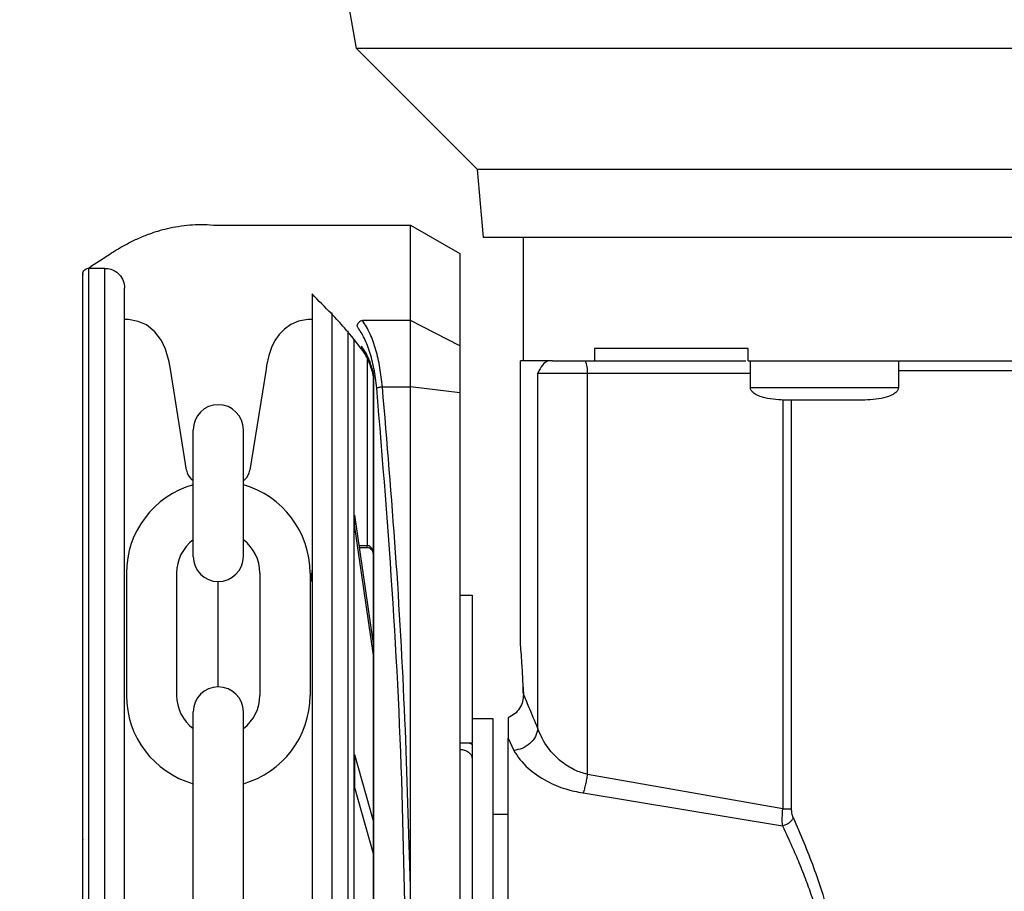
# Model space of a CAD drawing. Header units: inches. Extents: x 144.9 to 238.4, y 214.8 to 247.7.
# Tile 21 of 256: x 158.453 to 158.65, y 223.791 to 223.965. Entities that reach past the tile are written whole.
import ezdxf

# ---------------------------------------------------------------- set-up
doc = ezdxf.new("R2010")
doc.units = ezdxf.units.IN
doc.header["$LTSCALE"] = 0.25
doc.header["$MEASUREMENT"] = 0
doc.layers.add('ANNOTATIONS', color=1, linetype='Continuous')
doc.layers.add('MOTOR RH', color=7, linetype='Continuous')
doc.styles.add('ARIAL', font='arial.ttf', dxfattribs={"height": 0.09375})
doc.dimstyles.new('STANDARD$0', dxfattribs={"dimtxt": 0.09375, "dimasz": 0.09375, "dimexe": 0.03125, "dimexo": 0.046875, "dimgap": 0.09, "dimtad": 0, "dimtih": 1, "dimtoh": 1, "dimdec": 4, "dimzin": 0, "dimdsep": 46, "dimtxsty": 'ARIAL', "dimcen": 0.09, "dimadec": 0, "dimazin": 0, "dimtfac": 1, "dimtdec": 4, "dimtofl": 0, "dimtmove": 0, "dimatfit": 1, "dimfxl": 1, "dimtolj": 1, "dimtzin": 0, "dimarcsym": 0})

# ---------------------------------------------------------------- blocks, each defined once
blk = doc.blocks.new('*D61')
at = {"layer": 'ANNOTATIONS', "color": 0, "lineweight": -2, "transparency": 16777216}
for p, q in [((158.0267998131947, 223.8493624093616), (158.0267998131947, 225.9990556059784)), ((159.1674248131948, 224.9900478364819), (159.1674248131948, 225.9990556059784)), ((158.1205498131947, 225.9678056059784), (158.312002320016, 225.9678056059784)), ((159.0736748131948, 225.9678056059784), (158.8822223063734, 225.9678056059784))]:
    blk.add_line(p, q, dxfattribs=at)
at = {"layer": 'ANNOTATIONS', "color": 0, "transparency": 16777216}
for points in [[(158.1205498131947, 225.9834306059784), (158.1205498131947, 225.9521806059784), (158.0267998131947, 225.9678056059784)], [(159.0736748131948, 225.9834306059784), (159.0736748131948, 225.9521806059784), (159.1674248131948, 225.9678056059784)]]:
    blk.add_solid(points, dxfattribs=at)
at = {"layer": 'defpoints', "color": 0, "transparency": 16777216}
for p in [(158.0267998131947, 225.9678056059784), (159.1674248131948, 224.9431728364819), (158.0267998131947, 223.8024874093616)]:
    blk.add_point(p, dxfattribs=at)
at = {"layer": 'ANNOTATIONS', "color": 0, "transparency": 16777216, "insert": (158.5971123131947, 225.9678056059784), "char_height": 0.09375, "attachment_point": 5, "style": 'ARIAL'}
blk.add_mtext('\\A1;18 5/8"', dxfattribs=at)
blk = doc.blocks.new('*D63')
at = {"layer": 'ANNOTATIONS', "color": 0, "lineweight": -2, "transparency": 16777216}
for p, q in [((158.0267998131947, 223.8493624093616), (158.0267998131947, 226.3654182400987)), ((159.5003668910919, 225.1127240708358), (159.5003668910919, 226.3654182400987)), ((158.1205498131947, 226.3341682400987), (158.559241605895, 226.3341682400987)), ((159.4066168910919, 226.3341682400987), (158.9679250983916, 226.3341682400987))]:
    blk.add_line(p, q, dxfattribs=at)
at = {"layer": 'ANNOTATIONS', "color": 0, "transparency": 16777216}
for points in [[(158.1205498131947, 226.3497932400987), (158.1205498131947, 226.3185432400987), (158.0267998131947, 226.3341682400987)], [(159.4066168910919, 226.3497932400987), (159.4066168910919, 226.3185432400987), (159.5003668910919, 226.3341682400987)]]:
    blk.add_solid(points, dxfattribs=at)
at = {"layer": 'defpoints', "color": 0, "transparency": 16777216}
for p in [(158.0267998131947, 226.3341682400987), (159.5003668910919, 225.0658490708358), (158.0267998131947, 223.8024874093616)]:
    blk.add_point(p, dxfattribs=at)
at = {"layer": 'ANNOTATIONS', "color": 0, "transparency": 16777216, "insert": (158.7635833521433, 226.3341682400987), "char_height": 0.09375, "attachment_point": 5, "style": 'ARIAL'}
blk.add_mtext('\\A1;24""', dxfattribs=at)

msp = doc.modelspace()

# ---------------------------------------------------------------- linework, layer by layer
at = {"layer": 'MOTOR RH'}
for p, q in [((158.520569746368, 223.9593376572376), (158.5089910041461, 224.0250039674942)), ((158.5447164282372, 223.9351909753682), (158.5205697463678, 223.9593376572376)), ((158.8812705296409, 223.9593376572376), (158.520569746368, 223.9593376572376)), ((158.545900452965, 223.9216575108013), (158.5447164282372, 223.9351909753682)), ((158.8571238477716, 223.9351909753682), (158.5447164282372, 223.9351909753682)), ((158.4922121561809, 223.9241189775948), (158.5313120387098, 223.9241183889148)), ((158.5313117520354, 223.9050769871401), (158.5313120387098, 223.9241183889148)), ((158.5313120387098, 223.9241183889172), (158.541154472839, 223.9184356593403)), ((158.8559398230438, 223.9216575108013), (158.545900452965, 223.9216575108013)), ((158.5538975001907, 223.8970438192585), (158.5538975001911, 223.9216575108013)), ((158.541154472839, 223.9184356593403), (158.5411541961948, 223.9000605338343)), ((158.4671609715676, 223.7617154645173), (158.4671632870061, 223.9155071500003)), ((158.4671632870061, 223.9155071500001), (158.4703621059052, 223.9155071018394)), ((158.4703597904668, 223.7617154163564), (158.4703621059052, 223.9155071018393)), ((158.5156375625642, 223.9066134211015), (158.5156353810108, 223.7617147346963)), ((158.4746903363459, 223.9052773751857), (158.4742989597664, 223.9052773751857)), ((158.5117005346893, 223.9052850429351), (158.5112731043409, 223.9052773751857)), ((158.5313117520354, 223.9050769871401), (158.5217554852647, 223.9050771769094)), ((158.5313115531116, 223.8918644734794), (158.5313117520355, 223.9050769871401)), ((158.5411541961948, 223.9000605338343), (158.5313117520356, 223.9050769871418)), ((158.5188363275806, 223.9030344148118), (158.5188341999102, 223.761714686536)), ((158.5411541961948, 223.9000605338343), (158.5411540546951, 223.8906621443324)), ((158.5680390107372, 223.8995118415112), (158.5680390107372, 223.8970512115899)), ((158.5986992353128, 223.8970512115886), (158.5986992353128, 223.8995118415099)), ((158.5226994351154, 223.897626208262), (158.5226988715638, 223.8601956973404)), ((158.5532823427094, 223.8404565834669), (158.5532823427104, 223.8970653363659)), ((158.5596715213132, 223.8970512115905), (158.5588287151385, 223.8970512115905)), ((158.5680390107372, 223.8970512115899), (158.5982686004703, 223.8970512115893)), ((158.5991599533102, 223.8916346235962), (158.5991599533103, 223.8970512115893)), ((158.6286875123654, 223.8970512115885), (158.6286875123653, 223.8916346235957)), ((158.4866602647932, 223.8751974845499), (158.4834474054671, 223.8953930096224)), ((158.5025160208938, 223.8953930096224), (158.4993031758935, 223.8751974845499)), ((158.5239297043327, 223.894586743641), (158.5238260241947, 223.8950800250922)), ((158.5238807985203, 223.8942959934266), (158.5238289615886, 223.8946664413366)), ((158.523929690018, 223.8936288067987), (158.5238807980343, 223.8942959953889)), ((158.5239257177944, 223.6298025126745), (158.52392968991, 223.89362878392)), ((158.5240274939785, 223.8936287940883), (158.5239296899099, 223.8936288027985)), ((158.5240235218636, 223.6298025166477), (158.5240274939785, 223.8936287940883)), ((158.5567520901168, 223.8945905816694), (158.5991599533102, 223.8945905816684)), ((158.5567520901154, 223.8236585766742), (158.5567520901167, 223.8945905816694)), ((158.5666296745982, 223.8145358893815), (158.5666296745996, 223.8945905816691)), ((158.6286875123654, 223.8950827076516), (158.7731527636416, 223.8950827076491)), ((158.5257311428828, 223.8918644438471), (158.5313115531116, 223.8918644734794)), ((158.5313100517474, 223.7921443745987), (158.5313115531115, 223.8918644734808)), ((158.5411540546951, 223.8906621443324), (158.531311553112, 223.8918644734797)), ((158.5411540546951, 223.8906621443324), (158.5411501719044, 223.6327687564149)), ((158.6056225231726, 223.8892664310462), (158.6056225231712, 223.8076330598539)), ((158.6073707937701, 223.8076330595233), (158.6073707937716, 223.8891771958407)), ((158.4879757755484, 223.8580056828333), (158.4879757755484, 223.8832869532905)), ((158.4979876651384, 223.8580056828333), (158.4979876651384, 223.8832869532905)), ((158.4879757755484, 223.873101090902), (158.4876455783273, 223.8733950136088)), ((158.4983178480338, 223.8733950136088), (158.4979876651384, 223.873101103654)), ((158.5201379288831, 223.8662581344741), (158.5201379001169, 223.8643474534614)), ((158.5201379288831, 223.8662581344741), (158.5239288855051, 223.8402005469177)), ((158.5239288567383, 223.8382898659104), (158.5201379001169, 223.8643474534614)), ((158.5210199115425, 223.8601957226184), (158.5226988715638, 223.8601956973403)), ((158.5226988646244, 223.8597347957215), (158.5226988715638, 223.8601956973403)), ((158.5226988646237, 223.859734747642), (158.5210869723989, 223.8597347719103)), ((158.4746672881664, 223.8547090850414), (158.4746672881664, 223.8302898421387)), ((158.4846791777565, 223.8547090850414), (158.4846791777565, 223.8302898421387)), ((158.5012842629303, 223.8547090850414), (158.5012842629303, 223.8302898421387)), ((158.5112961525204, 223.8547090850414), (158.5112961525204, 223.8302898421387)), ((158.4929817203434, 223.8319991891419), (158.4929817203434, 223.8529997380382)), ((158.5411534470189, 223.8503004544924), (158.5436140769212, 223.8503004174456)), ((158.5411534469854, 223.8502982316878), (158.5436140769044, 223.8502981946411)), ((158.5436140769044, 223.8502981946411), (158.5436136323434, 223.8207706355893)), ((158.5436140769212, 223.8503004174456), (158.5436140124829, 223.8460203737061)), ((158.5537861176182, 223.8324651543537), (158.5538595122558, 223.8305375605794)), ((158.4879757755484, 223.7759570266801), (158.4879757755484, 223.8269932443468)), ((158.4979876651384, 223.7759570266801), (158.4979876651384, 223.8269932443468)), ((158.5436120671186, 223.8256929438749), (158.5477951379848, 223.8256929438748)), ((158.5436137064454, 223.8256930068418), (158.5477967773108, 223.8256929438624)), ((158.5477967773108, 223.8256929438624), (158.5477948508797, 223.6977401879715)), ((158.5477951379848, 223.8256929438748), (158.5477951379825, 223.6977401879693)), ((158.5508217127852, 223.8258481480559), (158.5508217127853, 223.8223156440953)), ((158.5508217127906, 223.8258481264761), (158.550821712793, 223.8217795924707)), ((158.5508216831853, 223.8217796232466), (158.5519464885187, 223.8193117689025)), ((158.5436136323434, 223.8207706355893), (158.5411530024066, 223.820770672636)), ((158.5430877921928, 223.8207706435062), (158.5436136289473, 223.8205451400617)), ((158.5436136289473, 223.8205451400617), (158.5436136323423, 223.8207706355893)), ((158.5201372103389, 223.818532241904), (158.5201371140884, 223.8121392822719)), ((158.5201372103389, 223.818532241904), (158.5239283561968, 223.8050441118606)), ((158.6056225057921, 223.8076330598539), (158.5666296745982, 223.8145358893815)), ((158.5239282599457, 223.7986511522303), (158.5201371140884, 223.8121392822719)), ((158.565775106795, 223.8108292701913), (158.6055680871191, 223.8042586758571)), ((158.5477951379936, 223.8066230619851), (158.5508217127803, 223.806623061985))]:
    msp.add_line(p, q, dxfattribs=at)
at = {"layer": 'MOTOR RH', "flags": 128}
for points in [[(158.4834474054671, 223.8953930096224), (158.4831897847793, 223.8968442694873), (158.4824848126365, 223.8993722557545), (158.4816761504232, 223.9010899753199), (158.4803438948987, 223.9028513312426), (158.4786372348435, 223.9041946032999), (158.477006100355, 223.9049210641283), (158.47506779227, 223.9052680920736), (158.4746900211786, 223.9052773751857)], [(158.5112731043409, 223.9052773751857), (158.510876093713, 223.9052671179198), (158.5089909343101, 223.9049315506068), (158.5074547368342, 223.9042687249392), (158.5061852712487, 223.9033809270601), (158.5051457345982, 223.9023231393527), (158.5043038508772, 223.9011181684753), (158.5036105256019, 223.8997098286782), (158.5030740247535, 223.8981121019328), (158.5026352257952, 223.8961115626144), (158.5025160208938, 223.8953930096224)]]:
    msp.add_lwpolyline(points, dxfattribs=at)
at = {"layer": 'MOTOR RH'}
for centre, radius, start, end in [((158.5627666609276, 223.8951871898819), 0.003908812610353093, 351.2205390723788, 28.48161309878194), ((158.4929817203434, 223.8832869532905), 0.005005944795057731, 0, 180), ((158.4896750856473, 223.8756749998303), 0.003052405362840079, 188.999999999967, 228.3263490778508), ((158.4962883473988, 223.8756749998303), 0.003052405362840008, 311.6736509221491, 351.0000000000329), ((158.4929817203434, 223.8547090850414), 0.01831443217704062, 105.8627163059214, 180), ((158.4929817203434, 223.8547090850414), 0.01831443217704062, 0, 74.13728369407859), ((158.4929817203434, 223.8547090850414), 0.008302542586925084, 127.0808355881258, 180), ((158.4929817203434, 223.8547090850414), 0.008302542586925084, 0, 52.91916441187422), ((158.4929817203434, 223.8580056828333), 0.005005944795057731, 180, 0), ((158.4929817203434, 223.8269932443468), 0.005005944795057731, 0, 180), ((158.4929817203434, 223.8302898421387), 0.01831443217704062, 180, 254.1372836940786), ((158.4929817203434, 223.8302898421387), 0.008302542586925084, 180, 232.9191644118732), ((158.4929817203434, 223.8302898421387), 0.01831443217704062, 285.8627163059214, 0), ((158.4929817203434, 223.8302898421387), 0.008302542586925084, 307.0808355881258, 0)]:
    msp.add_arc(centre, radius, start, end, dxfattribs=at)
for points, knots in [([(158.4670032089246, 223.9154984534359), (158.4670688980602, 223.915541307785), (158.4671345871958, 223.9155841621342), (158.4672002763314, 223.9156270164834), (158.4685841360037, 223.9165298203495), (158.4699679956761, 223.9174326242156), (158.4713518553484, 223.9183354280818), (158.4718340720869, 223.9186500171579), (158.4729961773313, 223.9194081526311), (158.4748888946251, 223.9204593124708), (158.4770614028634, 223.9215153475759), (158.4791083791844, 223.9223383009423), (158.4810610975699, 223.9229852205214), (158.4829517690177, 223.9234918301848), (158.4850596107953, 223.9239080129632), (158.4872535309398, 223.9241736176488), (158.4896079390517, 223.9242665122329), (158.4912411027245, 223.9242225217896), (158.4921573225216, 223.9241250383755), (158.4922121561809, 223.9241189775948)], [-0.2026574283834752, -0.2026574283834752, -0.2026574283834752, -0.2026574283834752, -0.1934736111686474, -0.1934736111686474, -0.1934736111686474, 0, 0, 0, 0.06741739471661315, 0.1624707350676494, 0.2623543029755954, 0.3670685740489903, 0.4432677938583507, 0.5291235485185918, 0.6246357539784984, 0.7298042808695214, 0.8268099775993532, 0.9437281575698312, 0.9511714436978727, 0.9511714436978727, 0.9511714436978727, 0.9511714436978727]), ([(158.465932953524, 223.9142768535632), (158.4659344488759, 223.9143214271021), (158.4659404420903, 223.9145000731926), (158.4660314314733, 223.9148147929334), (158.4662753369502, 223.9151659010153), (158.4666250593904, 223.9154046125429), (158.4669452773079, 223.9155116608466), (158.4671294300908, 223.9154978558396), (158.4671793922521, 223.9154941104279)], [0, 0, 0, 0, 0.06890365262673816, 0.2761586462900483, 0.4958689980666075, 0.715579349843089, 0.9228343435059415, 1, 1, 1, 1]), ([(158.4703621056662, 223.9154912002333), (158.4705629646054, 223.9154937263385), (158.4711814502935, 223.915473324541), (158.472212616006, 223.9151224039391), (158.4733262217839, 223.9142896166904), (158.4741420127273, 223.9130433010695), (158.4742481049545, 223.9120480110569), (158.4742990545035, 223.911570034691)], [0.08048410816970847, 0.08048410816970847, 0.08048410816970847, 0.08048410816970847, 0.170358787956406, 0.3583268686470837, 0.5560887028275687, 0.7868168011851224, 1, 1, 1, 1]), ([(158.4659306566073, 223.761715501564), (158.4659307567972, 223.7683700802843), (158.4659309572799, 223.7816860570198), (158.4659312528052, 223.8013147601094), (158.4659315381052, 223.8202643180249), (158.4659318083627, 223.8382147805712), (158.4659320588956, 223.854855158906), (158.4659322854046, 223.8698998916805), (158.4659324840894, 223.8830965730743), (158.4659326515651, 223.8942203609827), (158.4659327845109, 223.9030507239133), (158.4659328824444, 223.9095554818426), (158.465932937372, 223.9132042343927), (158.4659329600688, 223.9147110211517), (158.4659329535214, 223.9142767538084), (158.4659329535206, 223.9142767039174)], [0, 0, 0, 0, 0.0833060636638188, 0.1666974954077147, 0.2499975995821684, 0.3333024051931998, 0.4166951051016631, 0.4999952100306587, 0.5833002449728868, 0.6666928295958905, 0.7499928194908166, 0.8332978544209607, 0.9166904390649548, 0.999990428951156, 1, 1, 1, 1]), ([(158.4742967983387, 223.7617154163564), (158.4742968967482, 223.7682517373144), (158.4742970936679, 223.7813310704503), (158.4742973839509, 223.8006115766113), (158.4742976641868, 223.8192247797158), (158.4742979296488, 223.8368567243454), (158.4742981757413, 223.8532021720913), (158.4742983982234, 223.8679794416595), (158.4742985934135, 223.8809439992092), (158.4742987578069, 223.8918630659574), (158.4742988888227, 223.9005652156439), (158.4742989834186, 223.9068483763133), (158.4742990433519, 223.9108292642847), (158.474299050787, 223.911323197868), (158.4742990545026, 223.911570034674)], [0, 0, 0, 0, 0.08330446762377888, 0.166694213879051, 0.2499999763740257, 0.3333008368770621, 0.4166943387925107, 0.4999999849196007, 0.5833008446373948, 0.6666942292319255, 0.7499999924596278, 0.8333009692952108, 0.9166943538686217, 1, 1, 1, 1]), ([(158.511700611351, 223.9103770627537), (158.5117006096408, 223.9102634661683), (158.5117006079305, 223.9101498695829), (158.5117006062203, 223.9100362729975), (158.5117005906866, 223.909004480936), (158.5117005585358, 223.906868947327), (158.5117004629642, 223.9005209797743), (158.5117003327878, 223.8918745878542), (158.5117001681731, 223.8809408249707), (158.5116999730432, 223.8679802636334), (158.5116997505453, 223.8532019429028), (158.5116995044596, 223.8368569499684), (158.5116992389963, 223.8192249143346), (158.5116989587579, 223.8006115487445), (158.5116986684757, 223.7813310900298), (158.51169847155, 223.7682513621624), (158.5116983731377, 223.7617148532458)], [-0.009409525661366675, -0.009409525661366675, -0.009409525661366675, -0.009409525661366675, 0, 0, 0, 0.08546624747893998, 0.1768922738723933, 0.268313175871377, 0.3598353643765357, 0.4512615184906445, 0.5426821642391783, 0.6342044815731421, 0.7256307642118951, 0.8170515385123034, 0.9085726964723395, 1, 1, 1, 1]), ([(158.5219974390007, 223.8988517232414), (158.5207315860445, 223.9004791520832), (158.518641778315, 223.9031658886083), (158.5164915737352, 223.9054932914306), (158.5156375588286, 223.9063653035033), (158.5156082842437, 223.9063951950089), (158.5155790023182, 223.9064250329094), (158.5155497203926, 223.9064548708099), (158.5142666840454, 223.9077622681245), (158.5129836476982, 223.9090696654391), (158.511700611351, 223.9103770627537)], [0, 0, 0, 0, 0.3080244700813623, 0.5085202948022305, 0.5085202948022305, 0.5085202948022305, 0.5153930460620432, 0.5153930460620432, 0.5153930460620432, 0.8165340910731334, 0.8165340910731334, 0.8165340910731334, 0.8165340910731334]), ([(158.5217555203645, 223.9050771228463), (158.52162104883, 223.9050405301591), (158.5213473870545, 223.9049660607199), (158.5209911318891, 223.9046967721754), (158.520728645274, 223.9043581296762), (158.5206571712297, 223.9041098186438), (158.5206229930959, 223.9039910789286)], [0, 0, 0, 0, 0.2523826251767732, 0.513621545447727, 0.7674189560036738, 1, 1, 1, 1]), ([(158.524598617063, 223.8916042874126), (158.5244387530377, 223.8929252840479), (158.5241188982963, 223.8955683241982), (158.5231973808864, 223.8990199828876), (158.5220371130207, 223.9019524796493), (158.5210945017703, 223.903311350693), (158.5206229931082, 223.9039910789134)], [0, 0, 0, 0, 0.2496836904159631, 0.4995652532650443, 0.7496748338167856, 1, 1, 1, 1]), ([(158.5257311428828, 223.8918644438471), (158.5255881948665, 223.8931498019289), (158.5252964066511, 223.8957734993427), (158.5244536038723, 223.8993588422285), (158.5232888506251, 223.902675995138), (158.5222842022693, 223.9042492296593), (158.5217554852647, 223.9050771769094)], [0, 0, 0, 0, 0.2282311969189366, 0.4658698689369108, 0.7189029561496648, 0.9999999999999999, 0.9999999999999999, 0.9999999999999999, 0.9999999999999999]), ([(158.5200666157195, 223.9012530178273), (158.520066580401, 223.8989071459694), (158.5200665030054, 223.8937664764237), (158.5200663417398, 223.8830551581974), (158.5200661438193, 223.869909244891), (158.5200659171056, 223.854850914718), (158.5200656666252, 223.8382140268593), (158.520065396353, 223.8202625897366), (158.5200651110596, 223.8013134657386), (158.5200648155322, 223.7816846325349), (158.5200646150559, 223.7683690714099), (158.5200645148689, 223.761714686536)], [0, 0, 0, 0, 0.09501659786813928, 0.2082163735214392, 0.3212904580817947, 0.4343712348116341, 0.5475710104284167, 0.6606452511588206, 0.7737261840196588, 0.886920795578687, 1, 1, 1, 1]), ([(158.5215698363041, 223.8999610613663), (158.5215578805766, 223.8998822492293), (158.5215341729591, 223.8997259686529), (158.5215702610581, 223.8994950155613), (158.5216374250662, 223.8993614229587), (158.5216712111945, 223.899294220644)], [0, 0, 0, 0, 0.335804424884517, 0.6658835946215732, 1, 1, 1, 1]), ([(158.523826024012, 223.8950800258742), (158.5235823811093, 223.8958714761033), (158.5229637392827, 223.8978810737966), (158.5220958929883, 223.8991760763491), (158.521569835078, 223.8999610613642)], [0, 0, 0, 0, 0.3938351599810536, 1, 1, 1, 1]), ([(158.5237551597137, 223.8948346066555), (158.5234796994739, 223.8956871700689), (158.52290082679, 223.8974788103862), (158.5221114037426, 223.8986421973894), (158.5216976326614, 223.8992519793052)], [0, 0, 0, 0, 0.475856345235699, 1, 1, 1, 1]), ([(158.5588287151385, 223.8970512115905), (158.5584317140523, 223.8968382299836), (158.5576518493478, 223.8964198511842), (158.5570483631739, 223.8951929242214), (158.5567520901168, 223.8945905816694)], [0, 0, 0, 0, 0.5090640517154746, 1, 1, 1, 1]), ([(158.5238289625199, 223.8946664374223), (158.5237916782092, 223.8947286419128), (158.5237171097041, 223.8948530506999), (158.52378971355, 223.8950043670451), (158.5238260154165, 223.8950800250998)], [0, 0, 0, 0, 0.5000007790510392, 1, 1, 1, 1]), ([(158.5238807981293, 223.8942959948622), (158.5238619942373, 223.8943410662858), (158.5238243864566, 223.8944312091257), (158.5238945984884, 223.8945348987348), (158.5239297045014, 223.8945867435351)], [0, 0, 0, 0, 0.500000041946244, 1, 1, 1, 1]), ([(158.5240274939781, 223.8936287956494), (158.5240220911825, 223.8937759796), (158.5240098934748, 223.8941082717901), (158.5239583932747, 223.894415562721), (158.5239297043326, 223.8945867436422)], [0, 0, 0, 0, 0.4429353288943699, 1, 1, 1, 1]), ([(158.5245986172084, 223.8916042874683), (158.5246527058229, 223.8916313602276), (158.5247633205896, 223.8916867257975), (158.5250407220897, 223.8917629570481), (158.5253724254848, 223.8918267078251), (158.5256133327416, 223.891852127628), (158.5257311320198, 223.8918645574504)], [0, 0, 0, 0, 0.2444909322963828, 0.5000000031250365, 0.755509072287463, 1, 1, 1, 1]), ([(158.5313100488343, 223.7921364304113), (158.5309996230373, 223.8032771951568), (158.5303777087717, 223.8255968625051), (158.5285147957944, 223.8589173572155), (158.526660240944, 223.8808677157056), (158.5257311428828, 223.8918644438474)], [0, 0, 0, 0, 0.3321382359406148, 0.6654134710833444, 1, 1, 1, 1]), ([(158.6064109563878, 223.8891771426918), (158.6049457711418, 223.8892504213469), (158.6028270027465, 223.8893563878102), (158.6005237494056, 223.890127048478), (158.59964074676, 223.8907159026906), (158.5993258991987, 223.8910953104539), (158.5991733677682, 223.8913814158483), (158.5991676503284, 223.8916043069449), (158.5991645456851, 223.891725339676)], [0, 0, 0, 0, 0.5361160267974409, 0.7752642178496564, 0.8837195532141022, 0.9192132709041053, 0.9561317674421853, 1, 1, 1, 1]), ([(158.6286829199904, 223.8917253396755), (158.6286798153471, 223.8916043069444), (158.6286740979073, 223.8913814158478), (158.6285215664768, 223.8910953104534), (158.6282067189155, 223.8907159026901), (158.6273237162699, 223.8901270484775), (158.625020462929, 223.8893563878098), (158.6229016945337, 223.8892504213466), (158.6214365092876, 223.8891771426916)], [0, 0, 0, 0, 0.04386823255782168, 0.08078672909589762, 0.116280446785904, 0.224735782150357, 0.4638839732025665, 1, 1, 1, 1]), ([(158.5304957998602, 223.7617166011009), (158.5303643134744, 223.7762712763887), (158.5301013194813, 223.8053829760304), (158.5281247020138, 223.8488494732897), (158.5257741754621, 223.8773502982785), (158.5245986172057, 223.8916042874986)], [0, 0, 0, 0, 0.3332416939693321, 0.6665371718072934, 1, 1, 1, 1]), ([(158.6139237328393, 223.8891771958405), (158.6129799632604, 223.8891771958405), (158.6115229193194, 223.8891771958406), (158.6097739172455, 223.8891771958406), (158.6085798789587, 223.8891771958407), (158.6076098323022, 223.8891771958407), (158.6066752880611, 223.8891771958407), (158.6065196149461, 223.8891771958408), (158.6064188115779, 223.8891771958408)], [0, 0, 0, 0, 0.2394429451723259, 0.3696653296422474, 0.4999999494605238, 0.6302223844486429, 0.7605570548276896, 0.9999999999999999, 0.9999999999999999, 0.9999999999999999, 0.9999999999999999]), ([(158.6214286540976, 223.8891771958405), (158.6213278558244, 223.8891771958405), (158.6211722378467, 223.8891771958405), (158.6202378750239, 223.8891771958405), (158.6192682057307, 223.8891771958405), (158.6180739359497, 223.8891771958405), (158.6163249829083, 223.8891771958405), (158.6148675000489, 223.8891771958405), (158.6139237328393, 223.8891771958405)], [0, 0, 0, 0, 0.2394429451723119, 0.3696653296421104, 0.4999999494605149, 0.6302223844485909, 0.760557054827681, 1, 1, 1, 1]), ([(158.5239291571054, 223.8584461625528), (158.5239141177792, 223.8586597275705), (158.5238846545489, 223.8590781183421), (158.5236744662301, 223.8595611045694), (158.5234292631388, 223.8598732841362), (158.5232111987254, 223.8600516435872), (158.5229638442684, 223.8601723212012), (158.5227864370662, 223.8601879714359), (158.5226989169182, 223.8601956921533)], [0, 0, 0, 0, 0.2718919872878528, 0.5326579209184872, 0.656675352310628, 0.7753569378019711, 0.8891770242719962, 1, 1, 1, 1]), ([(158.5239064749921, 223.8586217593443), (158.5238953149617, 223.8587116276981), (158.5238616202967, 223.8589829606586), (158.5236109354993, 223.8593628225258), (158.5231886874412, 223.8596884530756), (158.5228530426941, 223.8597193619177), (158.5226865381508, 223.8597346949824)], [0, 0, 0, 0, 0.1487405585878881, 0.4490815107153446, 0.7267038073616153, 1, 1, 1, 1]), ([(158.5115691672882, 223.8530099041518), (158.5116138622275, 223.8535027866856), (158.5116765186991, 223.85419374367), (158.5116945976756, 223.8549600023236), (158.5116997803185, 223.8551796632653)], [0, 0, 0, 0, 0.7133331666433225, 1, 1, 1, 1]), ([(158.5538595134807, 223.8305375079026), (158.5538134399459, 223.8319148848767), (158.5537211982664, 223.8346724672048), (158.553503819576, 223.8378665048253), (158.5533218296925, 223.8400418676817), (158.5532954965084, 223.8403184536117), (158.5532823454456, 223.8404565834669)], [0, 0, 0, 0, 0.2499323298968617, 0.5003778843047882, 0.7504835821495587, 1, 1, 1, 1]), ([(158.5538595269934, 223.8305375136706), (158.5538348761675, 223.8300492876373), (158.5537855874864, 223.8290730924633), (158.5531677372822, 223.8276812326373), (158.5521738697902, 223.8265166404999), (158.5512724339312, 223.8260709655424), (158.5508217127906, 223.8258481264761)], [0, 0, 0, 0, 0.2500878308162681, 0.5000440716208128, 0.7500202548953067, 1, 1, 1, 1]), ([(158.5567520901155, 223.8236585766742), (158.5561299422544, 223.8251732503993), (158.5549029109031, 223.8281605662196), (158.5542040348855, 223.8297526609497), (158.5538595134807, 223.8305375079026)], [0, 0, 0, 0, 0.5070350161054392, 1, 1, 1, 1]), ([(158.5567521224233, 223.823658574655), (158.5566332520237, 223.8231351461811), (158.5563880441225, 223.8220554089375), (158.5552369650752, 223.8206480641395), (158.5536840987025, 223.8196305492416), (158.5525106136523, 223.8194152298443), (158.5519464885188, 223.8193117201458)], [0, 0, 0, 0, 0.2444227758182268, 0.5041994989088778, 0.7616556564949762, 0.9999999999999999, 0.9999999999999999, 0.9999999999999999, 0.9999999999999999]), ([(158.5666296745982, 223.8145358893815), (158.5657819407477, 223.8147881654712), (158.5638428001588, 223.8153652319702), (158.5611000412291, 223.817237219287), (158.5582707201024, 223.8201319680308), (158.5573044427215, 223.8223758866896), (158.5567520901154, 223.8236585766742)], [0, 0, 0, 0, 0.1573093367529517, 0.3598357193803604, 0.634063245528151, 1, 1, 1, 1]), ([(158.5411529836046, 223.8195209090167), (158.5414740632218, 223.8194934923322), (158.5421163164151, 223.81943865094), (158.5429549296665, 223.819029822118), (158.5432690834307, 223.8186191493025), (158.5434261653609, 223.8184138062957)], [0, 0, 0, 0, 0.3332611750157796, 0.6666198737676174, 0.9999999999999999, 0.9999999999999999, 0.9999999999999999, 0.9999999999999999]), ([(158.5436136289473, 223.8205451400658), (158.5436136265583, 223.820386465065), (158.5436136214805, 223.8200491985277), (158.5436136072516, 223.8191041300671), (158.5436135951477, 223.8183001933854), (158.5436135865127, 223.8177266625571)], [0, 0, 0, 0, 0.2029558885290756, 0.4313863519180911, 1, 1, 1, 1]), ([(158.5519464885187, 223.8193117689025), (158.5527281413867, 223.818113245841), (158.5541126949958, 223.81599028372), (158.5581286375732, 223.8132836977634), (158.5619797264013, 223.8115717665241), (158.5645977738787, 223.8110595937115), (158.565775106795, 223.8108292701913)], [0, 0, 0, 0, 0.3496501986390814, 0.6193407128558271, 0.8288179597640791, 1, 1, 1, 1]), ([(158.5434261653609, 223.8184138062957), (158.5434263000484, 223.8184136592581), (158.5436042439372, 223.8182193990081), (158.5436089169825, 223.8179729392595), (158.5436135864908, 223.8177266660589)], [0, 0, 0, 0, 0.0007569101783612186, 1, 1, 1, 1]), ([(158.5666296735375, 223.8145358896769), (158.56657702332, 223.814206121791), (158.5664686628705, 223.8135274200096), (158.566261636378, 223.8125343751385), (158.5660268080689, 223.8115903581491), (158.5658592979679, 223.8110838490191), (158.565775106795, 223.8108292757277)], [0, 0, 0, 0, 0.2347184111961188, 0.4830785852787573, 0.7401934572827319, 1, 1, 1, 1]), ([(158.6055680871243, 223.8042589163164), (158.6055377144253, 223.8048048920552), (158.6054811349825, 223.8058219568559), (158.6055777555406, 223.8070597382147), (158.6056225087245, 223.8076330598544)], [0, 0, 0, 0, 0.5368150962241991, 1, 1, 1, 1]), ([(158.6077351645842, 223.8058641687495), (158.607623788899, 223.8061540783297), (158.6074236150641, 223.8066751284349), (158.6073870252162, 223.8073386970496), (158.6073707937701, 223.8076330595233)], [0, 0, 0, 0, 0.5563948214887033, 1, 1, 1, 1]), ([(158.6055680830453, 223.8042586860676), (158.6057957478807, 223.8043326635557), (158.606261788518, 223.8044840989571), (158.6069011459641, 223.8048766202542), (158.6074309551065, 223.8053502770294), (158.6076353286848, 223.8056955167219), (158.6077351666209, 223.8058641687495)], [0, 0, 0, 0, 0.2442550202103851, 0.5000015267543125, 0.7557472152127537, 1, 1, 1, 1]), ([(158.6183002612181, 223.7596685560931), (158.6183143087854, 223.7609187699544), (158.6183423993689, 223.7634187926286), (158.6181787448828, 223.7671687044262), (158.6178654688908, 223.7709083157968), (158.6173908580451, 223.7746383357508), (158.6167283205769, 223.7785668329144), (158.6158559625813, 223.7826746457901), (158.6147575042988, 223.7869330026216), (158.6134174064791, 223.7913827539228), (158.6117948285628, 223.796079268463), (158.6098560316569, 223.8010621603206), (158.6084591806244, 223.8042248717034), (158.6077351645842, 223.8058641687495)], [0, 0, 0, 0, 0.07298776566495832, 0.1459518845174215, 0.2192405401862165, 0.2931973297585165, 0.3681566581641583, 0.4570710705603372, 0.5473392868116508, 0.6394324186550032, 0.7503524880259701, 0.8706026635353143, 1, 1, 1, 1]), ([(158.6055680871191, 223.8042586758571), (158.6062004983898, 223.802912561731), (158.607305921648, 223.8005596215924), (158.6088770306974, 223.7968915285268), (158.6102153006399, 223.7935008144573), (158.6115483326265, 223.7897936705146), (158.6127851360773, 223.7859062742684), (158.6139024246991, 223.7817965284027), (158.6150033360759, 223.7769151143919), (158.6158877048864, 223.7713814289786), (158.6164076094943, 223.7653361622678), (158.6163880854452, 223.7615366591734), (158.6163788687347, 223.7597430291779)], [0, 0, 0, 0, 0.1115755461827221, 0.1950284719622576, 0.2830529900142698, 0.3627337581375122, 0.458737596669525, 0.549097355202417, 0.6339245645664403, 0.7714240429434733, 0.8920962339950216, 0.9999999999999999, 0.9999999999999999, 0.9999999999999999, 0.9999999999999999]), ([(158.4659307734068, 223.7694741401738), (158.4659308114, 223.7719976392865), (158.4659308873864, 223.7770446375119), (158.4659309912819, 223.7839453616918), (158.4659310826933, 223.7900169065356), (158.4659311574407, 223.7949816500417), (158.4659312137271, 223.7987201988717), (158.4659312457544, 223.8008475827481), (158.4659312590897, 223.80173312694), (158.465931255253, 223.8014784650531), (158.4659312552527, 223.8014784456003)], [0, 0, 0, 0, 0.1428555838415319, 0.2857111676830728, 0.428566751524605, 0.5714223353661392, 0.7142779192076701, 0.8571335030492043, 0.9999890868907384, 1, 1, 1, 1]), ([(158.5313606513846, 223.7617129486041), (158.5313605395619, 223.7625331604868), (158.5313599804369, 223.7666343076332), (158.5313501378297, 223.7737574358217), (158.5313227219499, 223.7830811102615), (158.531314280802, 223.7891204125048), (158.5313100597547, 223.7921404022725)], [0, 0, 0, 0, 0.08083862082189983, 0.4042017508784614, 0.7020674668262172, 0.9999999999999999, 0.9999999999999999, 0.9999999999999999, 0.9999999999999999])]:
    msp.add_open_spline(points, degree=3, knots=knots, dxfattribs=at)
for points in [[(158.5986992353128, 223.8995118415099), (158.5946235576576, 223.89951184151), (158.5864722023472, 223.8995118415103), (158.5761537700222, 223.8995118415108), (158.5707439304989, 223.899511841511), (158.5680390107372, 223.8995118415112)], [(158.5588287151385, 223.8970512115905), (158.557214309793, 223.8970512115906), (158.5539854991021, 223.8970512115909), (158.5535167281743, 223.8970512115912), (158.5532823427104, 223.8970512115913)], [(158.5596715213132, 223.8970512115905), (158.5608434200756, 223.8970512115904), (158.5631872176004, 223.8970512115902), (158.5664217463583, 223.89705121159), (158.5680390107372, 223.8970512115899)], [(158.5986992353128, 223.8970512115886), (158.6033743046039, 223.8970512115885), (158.6127244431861, 223.8970512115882), (158.6286447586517, 223.8970512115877), (158.6456297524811, 223.8970512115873), (158.6635535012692, 223.8970512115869), (158.6820813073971, 223.8970512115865), (158.7009201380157, 223.8970512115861), (158.7197589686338, 223.8970512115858), (158.7382867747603, 223.8970512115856), (158.7562105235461, 223.8970512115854), (158.7731955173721, 223.8970512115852), (158.7891158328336, 223.8970512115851), (158.7984659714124, 223.8970512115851), (158.8031410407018, 223.8970512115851)], [(158.6139237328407, 223.8916378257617), (158.611989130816, 223.8916378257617), (158.6081199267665, 223.8916378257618), (158.6032398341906, 223.8916378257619), (158.5998257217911, 223.8916378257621), (158.5993818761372, 223.8916378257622), (158.5991599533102, 223.8916378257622)], [(158.6286875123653, 223.8916378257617), (158.6284655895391, 223.8916378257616), (158.6280217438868, 223.8916378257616), (158.6246076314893, 223.8916378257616), (158.6197275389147, 223.8916378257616), (158.6158583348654, 223.8916378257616), (158.6139237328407, 223.8916378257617)], [(158.5508217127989, 223.7414724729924), (158.5508217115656, 223.7453793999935), (158.5508217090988, 223.7531932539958), (158.5508217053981, 223.7653941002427), (158.550821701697, 223.7774190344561), (158.5508216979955, 223.7889138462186), (158.5508216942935, 223.7994792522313), (158.5508216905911, 223.8087055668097), (158.5508216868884, 223.8164621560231), (158.5508216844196, 223.8200071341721), (158.5508216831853, 223.8217796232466)], [(158.5436135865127, 223.8177266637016), (158.5436135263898, 223.8137332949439), (158.5436134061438, 223.8057465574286), (158.5436131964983, 223.7918219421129), (158.5436129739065, 223.7770374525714), (158.5436127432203, 223.7617153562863), (158.5436125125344, 223.7463933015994), (158.5436122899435, 223.7316089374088), (158.5436120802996, 223.7176845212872), (158.543611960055, 223.7096979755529), (158.5436118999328, 223.7057047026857)], [(158.6056225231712, 223.8076330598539), (158.6058042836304, 223.8076330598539), (158.6061678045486, 223.8076330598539), (158.6066550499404, 223.8076330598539), (158.6070766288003, 223.8076330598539), (158.6072727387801, 223.8076330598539), (158.60737079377, 223.8076330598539)]]:
    msp.add_open_spline(points, degree=3, dxfattribs=at)

# ---------------------------------------------------------------- dimensions: what is measured, and where the dimension line sits
at = {"layer": 'ANNOTATIONS'}
for base, p1, text, picture, middle in [((158.0267998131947, 226.3341682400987), (159.5003668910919, 225.0658490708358), '24""', '*D63', (158.7635833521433, 226.3341682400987)), ((158.0267998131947, 225.9678056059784), (159.1674248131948, 224.9431728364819), '18 5/8"', '*D61', (158.5971123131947, 225.9678056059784))]:
    dim = msp.add_linear_dim(base=base, p1=p1, p2=(158.0267998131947, 223.8024874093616), text=text, dimstyle='STANDARD$0', dxfattribs=at)
    dim.commit()
    dim.dimension.update_dxf_attribs({"geometry": picture, "text_midpoint": middle, "dimtype": 160})

doc.saveas('drawing.dxf')
